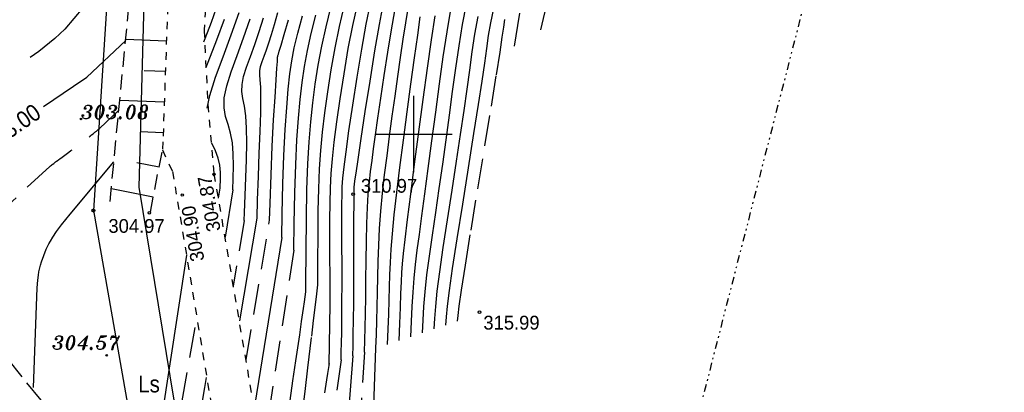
# Model space of a CAD drawing. Extents: x 4615668 to 9249187, y 5334101 to 10688993.
# Tile 90 of 120: x 4667859 to 4667923, y 5337352 to 5337377. Entities that reach past the tile are written whole.
import ezdxf
from ezdxf.enums import TextEntityAlignment as Align

# ---------------------------------------------------------------- set-up
doc = ezdxf.new("R2010")
doc.units = 0
doc.header["$MEASUREMENT"] = 0
for name, pattern in [('CHODNIK', [2, 1.5, -0.5]), ('DIVIDE', [1.25, 0.5, -0.25, 0, -0.25, 0, -0.25]), ('DROGA', [1, 0.5, -0.5]), ('SKARPA1', [1.5, 1, -0.5]), ('WARSTWICA', [3, 2, -1])]:
    doc.linetypes.add(name, pattern=pattern)
for name, color, linetype in [('10', 7, 'Continuous'), ('16', 7, 'Continuous'), ('17', 7, 'Continuous'), ('2', 7, 'Continuous'), ('38', 7, 'Continuous'), ('50', 7, 'Continuous'), ('51', 7, 'Continuous'), ('52', 7, 'Continuous'), ('57', 7, 'Continuous'), ('58', 7, 'Continuous'), ('60', 7, 'Continuous')]:
    doc.layers.add(name, color=color, linetype=linetype)
doc.styles.add('ITALICT', font='ITALICT', dxfattribs={"height": 0.2})
doc.styles.add('txt', font='TXT', dxfattribs={"height": 0.2})

# ---------------------------------------------------------------- blocks, each defined once
blk = doc.blocks.new('WYS')
at = {"layer": '52', "color": 67, "linetype": 'Continuous'}
blk.add_circle((0, 0), 0.08, dxfattribs=at)

msp = doc.modelspace()

# ---------------------------------------------------------------- linework, layer by layer
at = {"layer": '16', "color": 7, "linetype": 'CHODNIK'}
msp.add_lwpolyline([(4667849.157, 5337365.06), (4667853.97, 5337359.147), (4667859.912, 5337351.767), (4667862.655, 5337347.882), (4667863.963, 5337345.774)], dxfattribs=at)
at = {"layer": '17', "color": 97, "linetype": 'DROGA'}
for points in [[(4667868.653, 5337384.249), (4667868.221, 5337377.531), (4667867.916, 5337368.682), (4667867.881, 5337368.142), (4667868.546, 5337366.723)], [(4667871.06, 5337383.322), (4667870.616, 5337376), (4667870.849, 5337371.109), (4667871.259, 5337366.572)], [(4667868.546, 5337366.723), (4667874.926, 5337328.373), (4667879.635, 5337319.183)], [(4667871.259, 5337366.572), (4667877.616, 5337329.263), (4667882.781, 5337319.183)]]:
    msp.add_lwpolyline(points, dxfattribs=at)
at = {"layer": '2', "color": 5, "linetype": 'Continuous'}
msp.add_lwpolyline([(4667876.439, 5337319.183), (4667872.48, 5337328.552), (4667866.369, 5337365.713), (4667867.345, 5337401.869), (4667881.216, 5337424.855)], dxfattribs=at)
at = {"layer": '38', "color": 97, "linetype": 'Continuous'}
msp.add_lwpolyline([(4667865.671, 5337399.798), (4667863.364, 5337364.183), (4667865.904, 5337349.773), (4667869.956, 5337327.026), (4667872.746, 5337319.44), (4667891.726, 5337273.102)], dxfattribs=at)
at = {"layer": '50', "color": 216, "linetype": 'Continuous'}
msp.add_line((4667860.097, 5337370.98), (4667862.066, 5337372.314), dxfattribs=at)
at = {"layer": '50', "color": 245, "linetype": 'WARSTWICA'}
for points in [[(4667869.739, 5337392.317), (4667867.818, 5337390.844), (4667867.31, 5337390.369), (4667866.565, 5337389.199), (4667866.076, 5337387.833), (4667865.6, 5337385.901), (4667865.351, 5337384.966), (4667864.34, 5337380.809), (4667863.747, 5337379.244), (4667863.373, 5337378.496), (4667862.678, 5337377.431), (4667861.481, 5337376.052), (4667860.83, 5337375.433), (4667859.781, 5337374.588), (4667859.222, 5337374.181)], [(4667892.654, 5337375.996), (4667893.245, 5337378.405)], [(4667878.069, 5337359.301), (4667878.069, 5337359.312), (4667878.067, 5337360.887), (4667878.071, 5337362.543), (4667878.085, 5337364.153), (4667878.116, 5337365.605), (4667878.168, 5337366.905), (4667878.248, 5337368.109), (4667878.362, 5337369.304), (4667878.513, 5337370.581), (4667878.703, 5337371.951), (4667878.928, 5337373.386), (4667879.184, 5337374.831), (4667879.467, 5337376.221), (4667879.779, 5337377.534)], [(4667879.581, 5337354.419), (4667879.597, 5337354.929), (4667879.612, 5337355.508), (4667879.624, 5337356.217), (4667879.634, 5337357.102), (4667879.64, 5337358.185), (4667879.642, 5337359.403), (4667879.642, 5337360.668), (4667879.64, 5337361.879), (4667879.638, 5337362.947), (4667879.637, 5337363.85), (4667879.638, 5337364.59), (4667879.645, 5337365.202), (4667879.661, 5337365.739), (4667879.7, 5337366.307), (4667879.776, 5337367.029), (4667879.904, 5337368.027), (4667880.096, 5337369.393), (4667880.343, 5337371.064), (4667880.629, 5337372.905), (4667880.931, 5337374.733), (4667881.227, 5337376.359), (4667881.514, 5337377.726)], [(4667871.374, 5337377.355), (4667871.083, 5337376.474), (4667870.669, 5337375.416), (4667870.572, 5337375.19)], [(4667876.489, 5337361.585), (4667876.508, 5337363.323), (4667876.55, 5337365.34), (4667876.611, 5337367.182), (4667876.692, 5337368.804), (4667876.789, 5337370.215), (4667876.899, 5337371.449), (4667877.027, 5337372.558), (4667877.181, 5337373.604), (4667877.374, 5337374.653), (4667877.622, 5337375.767), (4667877.926, 5337376.961)], [(4667881.104, 5337354.922), (4667881.13, 5337355.7), (4667881.155, 5337356.526), (4667881.176, 5337357.443), (4667881.193, 5337358.482), (4667881.206, 5337359.654), (4667881.219, 5337360.904), (4667881.237, 5337362.159), (4667881.265, 5337363.337), (4667881.307, 5337364.37), (4667881.364, 5337365.259), (4667881.434, 5337366.032), (4667881.515, 5337366.742), (4667881.606, 5337367.451), (4667881.712, 5337368.224), (4667881.84, 5337369.129), (4667881.998, 5337370.22), (4667882.19, 5337371.534), (4667882.41, 5337373.01), (4667882.645, 5337374.543), (4667882.878, 5337375.998), (4667883.091, 5337377.236)], [(4667882.628, 5337355.426), (4667882.664, 5337356.427), (4667882.698, 5337357.402), (4667882.728, 5337358.324), (4667882.753, 5337359.183), (4667882.777, 5337359.981), (4667882.807, 5337360.777), (4667882.858, 5337361.645), (4667882.94, 5337362.665), (4667883.065, 5337363.903), (4667883.232, 5337365.358), (4667883.434, 5337367.001), (4667883.665, 5337368.781), (4667883.911, 5337370.628), (4667884.159, 5337372.455), (4667884.395, 5337374.161), (4667884.602, 5337375.652), (4667884.77, 5337376.843)], [(4667884.151, 5337355.929), (4667884.193, 5337356.92), (4667884.239, 5337357.895), (4667884.296, 5337358.841), (4667884.367, 5337359.756), (4667884.457, 5337360.65), (4667884.57, 5337361.58), (4667884.708, 5337362.618), (4667884.876, 5337363.834), (4667885.071, 5337365.283), (4667885.291, 5337366.938), (4667885.529, 5337368.742), (4667885.777, 5337370.615), (4667886.027, 5337372.469), (4667886.277, 5337374.239), (4667886.526, 5337375.871), (4667886.775, 5337377.325)], [(4667885.674, 5337356.433), (4667885.715, 5337357.121), (4667885.778, 5337357.913), (4667885.883, 5337358.909), (4667886.046, 5337360.179), (4667886.274, 5337361.764), (4667886.552, 5337363.582), (4667886.852, 5337365.511), (4667887.147, 5337367.412), (4667887.411, 5337369.158), (4667887.638, 5337370.721), (4667887.832, 5337372.112), (4667888.004, 5337373.371), (4667888.17, 5337374.554), (4667888.35, 5337375.706), (4667888.565, 5337376.869)], [(4667874.901, 5337363.542), (4667874.929, 5337364.633), (4667874.993, 5337366.517), (4667875.074, 5337368.382), (4667875.165, 5337370.109), (4667875.255, 5337371.588), (4667875.328, 5337372.718), (4667875.378, 5337373.486), (4667875.407, 5337373.935), (4667875.42, 5337374.148), (4667875.426, 5337374.236), (4667875.429, 5337374.265), (4667875.433, 5337374.279), (4667875.439, 5337374.296), (4667875.449, 5337374.326), (4667875.473, 5337374.407), (4667875.532, 5337374.605), (4667875.648, 5337375.002), (4667875.848, 5337375.686), (4667876.136, 5337376.662)], [(4667887.198, 5337356.936), (4667887.238, 5337357.324), (4667887.317, 5337357.936), (4667887.471, 5337358.982), (4667887.726, 5337360.609), (4667888.093, 5337362.887), (4667888.535, 5337365.595), (4667888.998, 5337368.419), (4667889.422, 5337371.011), (4667889.754, 5337373.062), (4667889.989, 5337374.54), (4667890.139, 5337375.521), (4667890.236, 5337376.168), (4667890.313, 5337376.667)], [(4667863.089, 5337369.011), (4667863.141, 5337369.052), (4667863.176, 5337369.079), (4667863.246, 5337369.133), (4667863.339, 5337369.205), (4667863.386, 5337369.242), (4667863.432, 5337369.278), (4667863.455, 5337369.296), (4667863.501, 5337369.333), (4667863.524, 5337369.352), (4667863.558, 5337369.38), (4667863.588, 5337369.405), (4667863.603, 5337369.417), (4667863.626, 5337369.436), (4667863.659, 5337369.465), (4667863.692, 5337369.494), (4667863.709, 5337369.509), (4667863.731, 5337369.528), (4667863.742, 5337369.538), (4667863.758, 5337369.553), (4667863.782, 5337369.576), (4667865.012, 5337370.729)], [(4667860.498, 5337367.062), (4667860.552, 5337367.103), (4667860.624, 5337367.157), (4667860.66, 5337367.185), (4667860.768, 5337367.267), (4667860.84, 5337367.321), (4667860.888, 5337367.357), (4667860.953, 5337367.405), (4667860.985, 5337367.429), (4667861.093, 5337367.51), (4667861.166, 5337367.564), (4667861.311, 5337367.672), (4667861.747, 5337367.994), (4667861.892, 5337368.102), (4667861.964, 5337368.156)], [(4667860.498, 5337367.062), (4667857.658, 5337364.426), (4667857.49, 5337364.257), (4667857.388, 5337364.139), (4667857.203, 5337363.89), (4667857.121, 5337363.759), (4667856.975, 5337363.487), (4667856.853, 5337363.202), (4667856.784, 5337363.005), (4667856.671, 5337362.595), (4667856.581, 5337362.114), (4667856.54, 5337361.784), (4667856.493, 5337361.106), (4667856.48, 5337360.414), (4667856.496, 5337359.031), (4667856.493, 5337358.361), (4667856.482, 5337358.037), (4667856.413, 5337356.574)], [(4667871.546, 5337364.983), (4667871.665, 5337365.649)], [(4667873.227, 5337363.522), (4667872.519, 5337359.243)], [(4667873.358, 5337354.424), (4667874.901, 5337363.542)], [(4667876.489, 5337361.585), (4667874.398, 5337348.121)], [(4667875.703, 5337340.893), (4667875.844, 5337341.814), (4667875.969, 5337342.634), (4667876.03, 5337343.043), (4667876.089, 5337343.453), (4667876.117, 5337343.659), (4667876.196, 5337344.237), (4667876.351, 5337345.396), (4667876.502, 5337346.554), (4667876.601, 5337347.327), (4667876.796, 5337348.872), (4667876.94, 5337350.032), (4667877.035, 5337350.805), (4667877.223, 5337352.352), (4667877.409, 5337353.899), (4667877.658, 5337355.961), (4667877.784, 5337356.992), (4667877.973, 5337358.539), (4667878.069, 5337359.312)], [(4667863.876, 5337319.183), (4667864.188, 5337321.147), (4667864.394, 5337322.457), (4667864.802, 5337325.077), (4667865.208, 5337327.698), (4667865.749, 5337331.193), (4667866.021, 5337332.94), (4667866.295, 5337334.686), (4667866.433, 5337335.56), (4667866.642, 5337336.869), (4667866.923, 5337338.614), (4667867.065, 5337339.487), (4667867.281, 5337340.795), (4667867.499, 5337342.103), (4667867.609, 5337342.757), (4667867.833, 5337344.064), (4667867.946, 5337344.717), (4667868.117, 5337345.697), (4667870.107, 5337356.996)], [(4667881.104, 5337354.922), (4667880.601, 5337346.943), (4667880.558, 5337346.337), (4667880.445, 5337345.13), (4667880.299, 5337343.926), (4667880.186, 5337343.126), (4667879.927, 5337341.528), (4667879.71, 5337340.333), (4667879.556, 5337339.537), (4667879.233, 5337337.948), (4667878.899, 5337336.359), (4667878.452, 5337334.242), (4667878.236, 5337333.182), (4667877.929, 5337331.591), (4667877.785, 5337330.794), (4667877.563, 5337329.522)], [(4667879.581, 5337354.419), (4667876.69, 5337334.53)]]:
    msp.add_lwpolyline(points, dxfattribs=at)
at = {"layer": '50', "color": 216, "linetype": 'Continuous'}
for points in [[(4667877.283, 5337358.856), (4667877.282, 5337359.43), (4667877.287, 5337361.546), (4667877.306, 5337363.655), (4667877.344, 5337365.564), (4667877.404, 5337367.231), (4667877.487, 5337368.678), (4667877.595, 5337369.978), (4667877.729, 5337371.22), (4667877.891, 5337372.447), (4667878.087, 5337373.684), (4667878.32, 5337374.937), (4667878.595, 5337376.202), (4667878.912, 5337377.467)], [(4667880.342, 5337354.67), (4667880.363, 5337355.337), (4667880.383, 5337356.089), (4667880.4, 5337357.004), (4667880.412, 5337358.133), (4667880.42, 5337359.492), (4667880.424, 5337360.97), (4667880.426, 5337362.418), (4667880.427, 5337363.676), (4667880.428, 5337364.608), (4667880.431, 5337365.216), (4667880.434, 5337365.555), (4667880.441, 5337365.732), (4667880.455, 5337365.872), (4667880.49, 5337366.119), (4667880.564, 5337366.623), (4667880.696, 5337367.513), (4667880.901, 5337368.887), (4667881.168, 5337370.656), (4667881.476, 5337372.647), (4667881.793, 5337374.625), (4667882.09, 5337376.347), (4667882.359, 5337377.734)], [(4667884.913, 5337356.181), (4667884.954, 5337357.019), (4667885.008, 5337357.902), (4667885.089, 5337358.872), (4667885.206, 5337359.964), (4667885.365, 5337361.203), (4667885.56, 5337362.575), (4667885.779, 5337364.056), (4667886.01, 5337365.612), (4667886.239, 5337367.206), (4667886.462, 5337368.812), (4667886.678, 5337370.407), (4667886.887, 5337371.971), (4667887.095, 5337373.488), (4667887.31, 5337374.949), (4667887.542, 5337376.347), (4667887.801, 5337377.68)], [(4667874.078, 5337363.688), (4667874.114, 5337364.882), (4667874.166, 5337366.409), (4667874.226, 5337367.926), (4667874.284, 5337369.341), (4667874.326, 5337370.571), (4667874.335, 5337371.54), (4667874.316, 5337372.244), (4667874.28, 5337372.724), (4667874.253, 5337373.054), (4667874.26, 5337373.328), (4667874.313, 5337373.606), (4667874.411, 5337373.919), (4667874.541, 5337374.28), (4667874.689, 5337374.686), (4667874.848, 5337375.149), (4667875.02, 5337375.69), (4667875.215, 5337376.339), (4667875.446, 5337377.129)], [(4667875.691, 5337362.413), (4667875.719, 5337363.974), (4667875.771, 5337365.928), (4667875.843, 5337367.788), (4667875.93, 5337369.471), (4667876.026, 5337370.927), (4667876.121, 5337372.126), (4667876.224, 5337373.112), (4667876.349, 5337373.969), (4667876.517, 5337374.816), (4667876.752, 5337375.784), (4667877.059, 5337376.908)], [(4667881.866, 5337355.174), (4667881.897, 5337356.064), (4667881.926, 5337356.965), (4667881.952, 5337357.885), (4667881.973, 5337358.834), (4667881.991, 5337359.82), (4667882.013, 5337360.843), (4667882.047, 5337361.905), (4667882.103, 5337363.004), (4667882.186, 5337364.14), (4667882.298, 5337365.312), (4667882.434, 5337366.52), (4667882.59, 5337367.765), (4667882.759, 5337369.043), (4667882.936, 5337370.344), (4667883.118, 5337371.651), (4667883.301, 5337372.944), (4667883.481, 5337374.198), (4667883.655, 5337375.381), (4667883.817, 5337376.455), (4667883.965, 5337377.384)], [(4667883.389, 5337355.677), (4667883.43, 5337356.786), (4667883.469, 5337357.83), (4667883.504, 5337358.753), (4667883.533, 5337359.52), (4667883.561, 5337360.13), (4667883.6, 5337360.694), (4667883.666, 5337361.359), (4667883.773, 5337362.28), (4667883.934, 5337363.585), (4667884.145, 5337365.252), (4667884.397, 5337367.205), (4667884.673, 5337369.318), (4667884.959, 5337371.453), (4667885.239, 5337373.495), (4667885.501, 5337375.341), (4667885.737, 5337376.911)], [(4667891.272, 5337377.097), (4667891.137, 5337376.285), (4667890.912, 5337374.928)], [(4667872.49, 5337365.54), (4667872.516, 5337366.286), (4667872.533, 5337367.106), (4667872.522, 5337367.891), (4667872.466, 5337368.613), (4667872.346, 5337369.246), (4667872.183, 5337369.809), (4667872.02, 5337370.341), (4667871.915, 5337370.902), (4667871.934, 5337371.555), (4667872.095, 5337372.337), (4667872.387, 5337373.26), (4667872.771, 5337374.317), (4667873.197, 5337375.486), (4667873.625, 5337376.719)], [(4667862.066, 5337372.314), (4667862.924, 5337372.896), (4667865.485, 5337375.301)], [(4667861.844, 5337363.936), (4667864.704, 5337367.361)], [(4667872.49, 5337365.54), (4667871.998, 5337362.449)], [(4667859.447, 5337352.614), (4667859.674, 5337359.13), (4667859.712, 5337359.621), (4667859.758, 5337359.949), (4667859.799, 5337360.167), (4667859.902, 5337360.6), (4667859.964, 5337360.815), (4667860.108, 5337361.238), (4667860.279, 5337361.652), (4667860.452, 5337362.01), (4667860.546, 5337362.185), (4667860.695, 5337362.442), (4667860.938, 5337362.813), (4667861.067, 5337362.991), (4667861.271, 5337363.249), (4667861.844, 5337363.936)], [(4667872.941, 5337356.957), (4667874.078, 5337363.688)], [(4667875.691, 5337362.413), (4667873.921, 5337351.374)], [(4667876.241, 5337351.761), (4667876.431, 5337353.051), (4667876.62, 5337354.341), (4667876.872, 5337356.061), (4667876.999, 5337356.921), (4667877.125, 5337357.781), (4667877.188, 5337358.211), (4667877.283, 5337358.856)], [(4667878.25, 5337328.122), (4667879.709, 5337336.497), (4667879.874, 5337337.413), (4667880.224, 5337339.245), (4667880.697, 5337341.689), (4667880.922, 5337342.912), (4667881.128, 5337344.138), (4667881.223, 5337344.751), (4667881.39, 5337345.98), (4667881.46, 5337346.596), (4667881.548, 5337347.521), (4667881.61, 5337348.449), (4667881.631, 5337348.914), (4667881.866, 5337355.174)], [(4667880.342, 5337354.67), (4667879.971, 5337349.895), (4667879.854, 5337348.519), (4667879.765, 5337347.603), (4667879.562, 5337345.774), (4667879.448, 5337344.86), (4667879.197, 5337343.036), (4667878.916, 5337341.216), (4667878.713, 5337340.005), (4667878.572, 5337339.199), (4667878.273, 5337337.591), (4667877.202, 5337332.008)], [(4667870.743, 5337353.252), (4667870.635, 5337352.61), (4667870.42, 5337351.326), (4667870.133, 5337349.615), (4667869.988, 5337348.759), (4667869.841, 5337347.904), (4667869.766, 5337347.477), (4667869.582, 5337346.428), (4667869.209, 5337344.33), (4667868.834, 5337342.233), (4667868.582, 5337340.836), (4667868.075, 5337338.041), (4667867.693, 5337335.945), (4667867.437, 5337334.548), (4667866.924, 5337331.755), (4667866.409, 5337328.962), (4667865.723, 5337325.237), (4667865.381, 5337323.375), (4667864.869, 5337320.581), (4667864.614, 5337319.184)]]:
    msp.add_lwpolyline(points, dxfattribs=at)
at = {"layer": '50', "color": 7, "linetype": 'Continuous'}
for points in [[(4667878.81, 5337354.107), (4667878.86, 5337358.056), (4667878.859, 5337358.747), (4667878.857, 5337359.904), (4667878.853, 5337361.129), (4667878.852, 5337362.369), (4667878.854, 5337363.568), (4667878.865, 5337364.68), (4667878.888, 5337365.674), (4667878.934, 5337366.606), (4667879.012, 5337367.567), (4667879.132, 5337368.659), (4667879.303, 5337369.977), (4667879.521, 5337371.494), (4667879.776, 5337373.131), (4667880.055, 5337374.768), (4667880.345, 5337376.279), (4667880.646, 5337377.624)], [(4667886.436, 5337356.685), (4667886.477, 5337357.223), (4667886.547, 5337357.925), (4667886.677, 5337358.945), (4667886.886, 5337360.394), (4667887.184, 5337362.326), (4667887.544, 5337364.588), (4667887.925, 5337366.965), (4667888.285, 5337369.211), (4667888.583, 5337371.11), (4667888.813, 5337372.631), (4667888.986, 5337373.817), (4667889.121, 5337374.772), (4667889.245, 5337375.62), (4667889.39, 5337376.463), (4667889.588, 5337377.392)], [(4667870.745, 5337373.552), (4667870.874, 5337373.892), (4667871.44, 5337375.338), (4667871.944, 5337376.69)], [(4667863.009, 5337319.183), (4667869.47, 5337361.266)], [(4667878.523, 5337352.25), (4667878.655, 5337353.102), (4667878.72, 5337353.528), (4667878.819, 5337354.167)]]:
    msp.add_lwpolyline(points, dxfattribs=at)
at = {"layer": '50', "color": 17, "linetype": 'WARSTWICA'}
msp.add_lwpolyline([(4667870.813, 5337370.874), (4667870.984, 5337371.698), (4667871.365, 5337372.893), (4667871.858, 5337374.231), (4667872.39, 5337375.664), (4667872.905, 5337377.125)], dxfattribs=at)
at = {"layer": '51', "color": 3, "linetype": 'Continuous'}
for p, q in [((4667868.143, 5337375.264), (4667865.474, 5337375.356)), ((4667868.074, 5337373.265), (4667866.677, 5337373.314)), ((4667868.005, 5337371.267), (4667865.087, 5337371.367)), ((4667867.936, 5337369.268), (4667866.416, 5337369.32)), ((4667867.664, 5337367.024), (4667866.195, 5337367.309)), ((4667867.282, 5337365.061), (4667864.536, 5337365.594))]:
    msp.add_line(p, q, dxfattribs=at)
at = {"layer": '51', "color": 3, "linetype": 'SKARPA1'}
msp.add_line((4667867.091, 5337364.079), (4667867.881, 5337368.142), dxfattribs=at)
msp.add_lwpolyline([(4667864.458, 5337364.774), (4667865.012, 5337370.594), (4667865.787, 5337378.588), (4667868.773, 5337386.982)], dxfattribs=at)
at = {"layer": '52', "color": 67, "linetype": 'Continuous'}
for centre, radius in [((4667862.554, 5337370.173), 0.05), ((4667863.364, 5337364.183), 0.1), ((4667864.234, 5337354.713), 0.05)]:
    msp.add_circle(centre, radius, dxfattribs=at)
at = {"layer": '57', "color": 245, "linetype": 'WARSTWICA'}
msp.add_lwpolyline([(4667873.227, 5337363.522), (4667873.258, 5337364.043), (4667873.3, 5337365.158), (4667873.341, 5337366.33), (4667873.379, 5337367.498), (4667873.404, 5337368.599), (4667873.398, 5337369.575), (4667873.344, 5337370.378), (4667873.254, 5337371.013), (4667873.154, 5337371.518), (4667873.085, 5337371.961), (4667873.095, 5337372.422), (4667873.197, 5337372.947), (4667873.388, 5337373.56), (4667873.644, 5337374.264), (4667873.929, 5337375.048), (4667874.223, 5337375.893), (4667874.51, 5337376.781)], dxfattribs=at)
at = {"layer": '57', "color": 17, "linetype": 'WARSTWICA'}
msp.add_lwpolyline([(4667871.665, 5337365.649), (4667871.672, 5337365.734), (4667871.69, 5337366.198), (4667871.684, 5337366.67), (4667871.639, 5337367.143), (4667871.533, 5337367.614), (4667871.348, 5337368.086), (4667871.114, 5337368.585), (4667871.109, 5337368.597)], dxfattribs=at)
at = {"layer": '58', "color": 1, "linetype": 'DIVIDE'}
msp.add_lwpolyline([(4667923.013, 5337428.634), (4667899.319, 5337336.634)], dxfattribs=at)
at = {"layer": '60', "color": 7, "linetype": 'Continuous'}
for p, q in [((4667884.354, 5337366.683), (4667884.354, 5337371.683)), ((4667881.854, 5337369.183), (4667886.854, 5337369.183))]:
    msp.add_line(p, q, dxfattribs=at)

# ---------------------------------------------------------------- block references
at = {"layer": '52', "color": 67, "linetype": 'Continuous'}
for p in [(4667871.252, 5337366.539), (4667869.179, 5337365.195), (4667880.372, 5337365.249), (4667867.027, 5337364.029), (4667888.644, 5337357.534)]:
    msp.add_blockref('WYS', p, dxfattribs=at)

# ---------------------------------------------------------------- texts
at = {"layer": '10', "color": 125, "linetype": 'Continuous', "style": 'txt', "width": 0.909091}
msp.add_text('Ls', height=1.1, dxfattribs=at).set_placement((4667867.004, 5337352.827), align=Align.MIDDLE)
at = {"layer": '50', "color": 6, "linetype": 'Continuous', "style": 'txt', "width": 0.909091}
msp.add_text('303.00', height=1.1, rotation=34.47062, dxfattribs=at).set_placement((4667858.032, 5337369.62), align=Align.MIDDLE)
at = {"layer": '52', "color": 67, "linetype": 'Continuous'}
for s, style, p in [('303.08', 'ITALICT', (4667862.554, 5337370.173)), ('310.97', 'txt', (4667880.88, 5337365.345)), ('304.97', 'txt', (4667864.346, 5337362.722)), ('315.99', 'txt', (4667888.9, 5337356.397)), ('304.57', 'ITALICT', (4667860.652, 5337355.086))]:
    msp.add_text(s, height=0.9, dxfattribs=dict(at, style=style)).set_placement(p)
at = {"layer": '52', "color": 67, "linetype": 'Continuous', "style": 'txt'}
for s, p in [('304.87', (4667871.701, 5337362.888)), ('304.90', (4667870.638, 5337360.93))]:
    msp.add_text(s, height=0.9, rotation=100, dxfattribs=at).set_placement(p)

doc.saveas('drawing.dxf')
